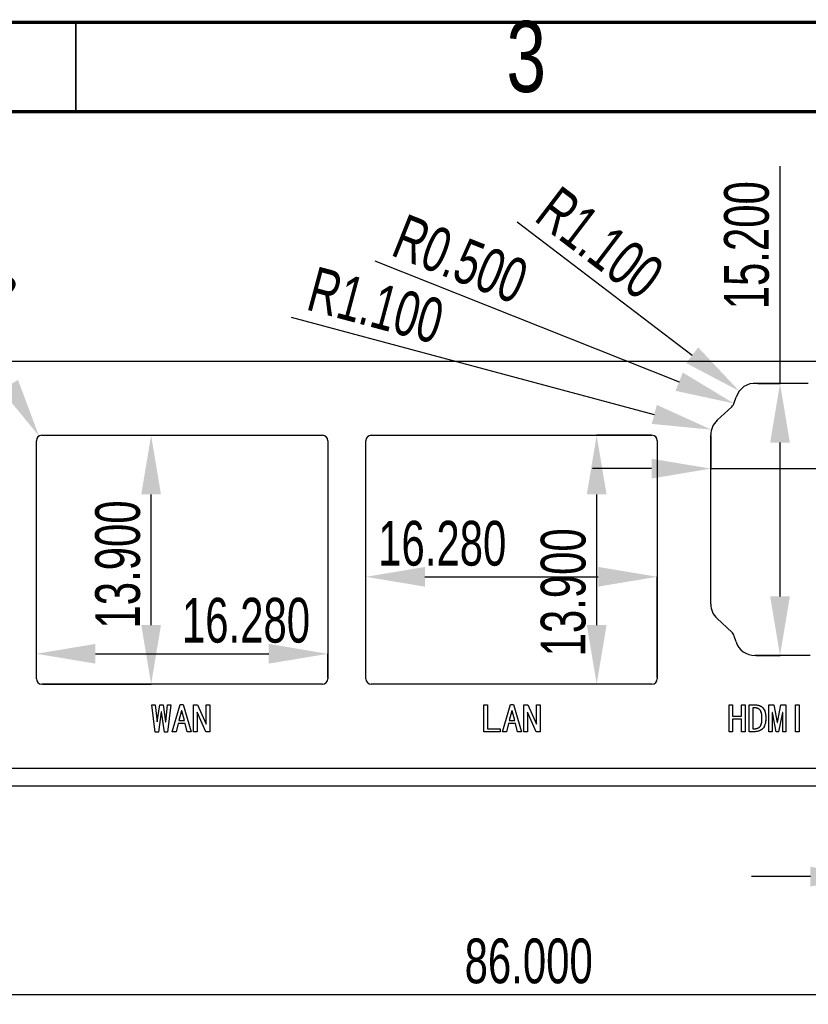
# Model space of a CAD drawing. Header units: millimetres. Extents: x 1643 to 1853, y 2203 to 2490.
# Tile 31 of 54: x 1695 to 1739, y 2435 to 2490. Entities that reach past the tile are written whole.
import ezdxf

# ---------------------------------------------------------------- set-up
doc = ezdxf.new("R2010")
doc.units = ezdxf.units.MM
doc.styles.add('SLDTEXTSTYLE1', font='TXT', dxfattribs={"width": 0.7})
doc.styles.add('SLDTEXTSTYLE2', font='TXT', dxfattribs={"width": 0.75})
doc.dimstyles.new('SLDDIMSTYLE0', dxfattribs={"dimtxt": 2.5, "dimasz": 3.302, "dimexe": 0, "dimexo": 0.0625, "dimtad": 1, "dimdec": 3, "dimrnd": 1e-09, "dimzin": 4, "dimdsep": 46, "dimtxsty": 'SLDTEXTSTYLE1', "dimsah": 1, "dimcen": 0.09, "dimadec": 0, "dimazin": 1, "dimtfac": 1, "dimtdec": 3, "dimtofl": 0, "dimtmove": 0, "dimatfit": 3, "dimfxl": 1, "dimfrac": 2, "dimtolj": 1, "dimtzin": 12, "dimarcsym": 0})
doc.dimstyles.new('SLDDIMSTYLE1', dxfattribs={"dimtxt": 2.5, "dimasz": 3.302, "dimexe": 0, "dimexo": 0.0625, "dimtad": 1, "dimdec": 3, "dimrnd": 1e-09, "dimzin": 4, "dimdsep": 46, "dimtxsty": 'SLDTEXTSTYLE1', "dimsah": 1, "dimcen": 0, "dimadec": 0, "dimazin": 1, "dimtfac": 1, "dimtdec": 3, "dimtofl": 0, "dimtmove": 0, "dimatfit": 3, "dimfxl": 1, "dimfrac": 2, "dimtolj": 1, "dimtzin": 12, "dimarcsym": 0})
doc.dimstyles.new('SLDDIMSTYLE2', dxfattribs={"dimtxt": 2.5, "dimasz": 3.302, "dimexe": 0, "dimexo": 0.0625, "dimtad": 1, "dimdec": 3, "dimrnd": 1e-09, "dimzin": 4, "dimdsep": 46, "dimtxsty": 'SLDTEXTSTYLE1', "dimsah": 1, "dimcen": 0.09, "dimadec": 0, "dimazin": 1, "dimtfac": 1, "dimtdec": 3, "dimtmove": 0, "dimatfit": 0, "dimfxl": 1, "dimfrac": 2, "dimtolj": 1, "dimtzin": 12, "dimarcsym": 0})
doc.dimstyles.new('SLDDIMSTYLE3', dxfattribs={"dimtxt": 2.5, "dimasz": 3.302, "dimexe": 0, "dimexo": 0.0625, "dimtad": 1, "dimdec": 3, "dimrnd": 1e-09, "dimzin": 0, "dimdsep": 46, "dimtxsty": 'SLDTEXTSTYLE1', "dimsah": 1, "dimcen": 0, "dimadec": 0, "dimazin": 0, "dimtfac": 1, "dimtdec": 3, "dimtofl": 0, "dimtmove": 0, "dimatfit": 3, "dimfxl": 1, "dimfrac": 2, "dimtolj": 1, "dimtzin": 12, "dimarcsym": 0})
doc.dimstyles.new('SLDDIMSTYLE6', dxfattribs={"dimtxt": 2.5, "dimasz": 3.302, "dimexe": 0, "dimexo": 0.0625, "dimtad": 1, "dimdec": 3, "dimrnd": 1e-09, "dimzin": 0, "dimdsep": 46, "dimtxsty": 'SLDTEXTSTYLE1', "dimsah": 1, "dimcen": 0, "dimadec": 0, "dimazin": 0, "dimtfac": 1, "dimtdec": 3, "dimtofl": 0, "dimtmove": 1, "dimatfit": 3, "dimfxl": 1, "dimfrac": 2, "dimtolj": 1, "dimtzin": 12, "dimarcsym": 0})

# ---------------------------------------------------------------- blocks, each defined once
blk = doc.blocks.new('*D68')
at = {"color": 0, "linetype": 'Continuous', "lineweight": -2, "transparency": 16777216}
blk.add_line((1688.05, 2480.209), (1694.264, 2469.447), dxfattribs=at)
at = {"color": 0, "linetype": 'Continuous', "transparency": 16777216}
blk.add_solid([(1694.74, 2469.722), (1693.787, 2469.171), (1695.915, 2466.587)], dxfattribs=at)
at = {"layer": 'Defpoints', "color": 0, "linetype": 'Continuous', "transparency": 16777216}
for p in [(1695.915, 2466.587), (1696.065, 2466.327)]:
    blk.add_point(p, dxfattribs=at)
at = {"color": 0, "linetype": 'Continuous', "lineweight": 18, "transparency": 16777216, "insert": (1691.069, 2481.23), "char_height": 2.5, "attachment_point": 1, "rotation": 300, "style": 'SLDTEXTSTYLE1'}
blk.add_mtext('\\A1;R0.300', dxfattribs=at)
blk = doc.blocks.new('*D69')
at = {"color": 0, "linetype": 'Continuous', "lineweight": -2, "transparency": 16777216}
for p, q in [((1695.765, 2453.09), (1695.765, 2454.423)), ((1699.067, 2454.423), (1708.743, 2454.423)), ((1712.045, 2453.09), (1712.045, 2454.423))]:
    blk.add_line(p, q, dxfattribs=at)
at = {"color": 0, "linetype": 'Continuous', "transparency": 16777216}
for points in [[(1699.067, 2454.974), (1699.067, 2453.873), (1695.765, 2454.423)], [(1708.743, 2454.974), (1708.743, 2453.873), (1712.045, 2454.423)]]:
    blk.add_solid(points, dxfattribs=at)
at = {"layer": 'Defpoints', "color": 0, "linetype": 'Continuous', "transparency": 16777216}
for p in [(1712.045, 2454.423), (1695.765, 2453.027), (1712.045, 2453.027)]:
    blk.add_point(p, dxfattribs=at)
at = {"color": 0, "linetype": 'Continuous', "lineweight": 18, "transparency": 16777216, "insert": (1707.474, 2457.548), "char_height": 2.5, "attachment_point": 2, "style": 'SLDTEXTSTYLE1'}
blk.add_mtext('\\A1;16.280', dxfattribs=at)
blk = doc.blocks.new('*D70')
at = {"color": 0, "linetype": 'Continuous', "lineweight": -2, "transparency": 16777216}
for p, q in [((1696.127, 2466.627), (1702.174, 2466.627)), ((1702.174, 2456.029), (1702.174, 2463.325)), ((1696.127, 2452.727), (1702.174, 2452.727))]:
    blk.add_line(p, q, dxfattribs=at)
at = {"color": 0, "linetype": 'Continuous', "transparency": 16777216}
for points in [[(1701.624, 2463.325), (1702.725, 2463.325), (1702.174, 2466.627)], [(1701.624, 2456.029), (1702.725, 2456.029), (1702.174, 2452.727)]]:
    blk.add_solid(points, dxfattribs=at)
at = {"layer": 'Defpoints', "color": 0, "linetype": 'Continuous', "transparency": 16777216}
for p in [(1696.065, 2466.627), (1702.174, 2466.627), (1696.065, 2452.727)]:
    blk.add_point(p, dxfattribs=at)
at = {"color": 0, "linetype": 'Continuous', "lineweight": 18, "transparency": 16777216, "insert": (1699.049, 2459.412), "char_height": 2.5, "attachment_point": 2, "rotation": 90, "style": 'SLDTEXTSTYLE1'}
blk.add_mtext('\\A1;13.900', dxfattribs=at)
blk = doc.blocks.new('*D71')
at = {"color": 0, "linetype": 'Continuous', "lineweight": -2, "transparency": 16777216}
for p, q in [((1739.38, 2469.065), (1739.38, 2464.766)), ((1733.43, 2466.595), (1733.43, 2464.766)), ((1730.128, 2464.766), (1726.826, 2464.766)), ((1733.43, 2464.766), (1739.38, 2464.766)), ((1742.682, 2464.766), (1753.942, 2464.766))]:
    blk.add_line(p, q, dxfattribs=at)
at = {"color": 0, "linetype": 'Continuous', "transparency": 16777216}
for points in [[(1730.128, 2465.316), (1730.128, 2464.216), (1733.43, 2464.766)], [(1742.682, 2465.316), (1742.682, 2464.216), (1739.38, 2464.766)]]:
    blk.add_solid(points, dxfattribs=at)
at = {"layer": 'Defpoints', "color": 0, "linetype": 'Continuous', "transparency": 16777216}
for p in [(1739.38, 2469.127), (1733.43, 2466.657), (1739.38, 2464.766)]:
    blk.add_point(p, dxfattribs=at)
at = {"color": 0, "linetype": 'Continuous', "lineweight": 18, "transparency": 16777216, "insert": (1749.963, 2467.891), "char_height": 2.5, "attachment_point": 2, "style": 'SLDTEXTSTYLE1'}
blk.add_mtext('\\A1;5.950', dxfattribs=at)
blk = doc.blocks.new('*D72')
at = {"color": 0, "linetype": 'Continuous', "lineweight": -2, "transparency": 16777216}
for p, q in [((1737.3, 2469.527), (1737.3, 2481.663)), ((1736.059, 2469.527), (1737.3, 2469.527)), ((1737.3, 2457.629), (1737.3, 2466.225)), ((1735.959, 2454.327), (1737.3, 2454.327))]:
    blk.add_line(p, q, dxfattribs=at)
at = {"color": 0, "linetype": 'Continuous', "transparency": 16777216}
for points in [[(1736.75, 2466.225), (1737.85, 2466.225), (1737.3, 2469.527)], [(1736.75, 2457.629), (1737.85, 2457.629), (1737.3, 2454.327)]]:
    blk.add_solid(points, dxfattribs=at)
at = {"layer": 'Defpoints', "color": 0, "linetype": 'Continuous', "transparency": 16777216}
for p in [(1735.996, 2469.527), (1737.3, 2469.527), (1735.896, 2454.327)]:
    blk.add_point(p, dxfattribs=at)
at = {"color": 0, "linetype": 'Continuous', "lineweight": 18, "transparency": 16777216, "insert": (1734.175, 2477.246), "char_height": 2.5, "attachment_point": 2, "rotation": 90, "style": 'SLDTEXTSTYLE1'}
blk.add_mtext('\\A1;15.200', dxfattribs=at)
blk = doc.blocks.new('*D73')
at = {"color": 0, "linetype": 'Continuous', "lineweight": -2, "transparency": 16777216}
for p, q in [((1730.082, 2466.627), (1727.06, 2466.627)), ((1727.06, 2456.029), (1727.06, 2463.325)), ((1730.082, 2452.727), (1727.06, 2452.727))]:
    blk.add_line(p, q, dxfattribs=at)
at = {"color": 0, "linetype": 'Continuous', "transparency": 16777216}
for points in [[(1726.51, 2463.325), (1727.611, 2463.325), (1727.06, 2466.627)], [(1726.51, 2456.029), (1727.611, 2456.029), (1727.06, 2452.727)]]:
    blk.add_solid(points, dxfattribs=at)
at = {"layer": 'Defpoints', "color": 0, "linetype": 'Continuous', "transparency": 16777216}
for p in [(1727.06, 2466.627), (1730.145, 2466.627), (1730.145, 2452.727)]:
    blk.add_point(p, dxfattribs=at)
at = {"color": 0, "linetype": 'Continuous', "lineweight": 18, "transparency": 16777216, "insert": (1723.935, 2457.855), "char_height": 2.5, "attachment_point": 2, "rotation": 90, "style": 'SLDTEXTSTYLE1'}
blk.add_mtext('\\A1;13.900', dxfattribs=at)
blk = doc.blocks.new('*D74')
at = {"color": 0, "linetype": 'Continuous', "lineweight": -2, "transparency": 16777216}
for p, q in [((1742.304, 2455.465), (1742.304, 2441.974)), ((1749.304, 2455.465), (1749.304, 2441.974)), ((1739.002, 2441.974), (1735.7, 2441.974)), ((1742.304, 2441.974), (1749.304, 2441.974)), ((1752.606, 2441.974), (1755.908, 2441.974))]:
    blk.add_line(p, q, dxfattribs=at)
at = {"color": 0, "linetype": 'Continuous', "transparency": 16777216}
for points in [[(1739.002, 2442.524), (1739.002, 2441.423), (1742.304, 2441.974)], [(1752.606, 2442.524), (1752.606, 2441.423), (1749.304, 2441.974)]]:
    blk.add_solid(points, dxfattribs=at)
at = {"layer": 'Defpoints', "color": 0, "linetype": 'Continuous', "transparency": 16777216}
for p in [(1742.304, 2455.527), (1749.304, 2455.527), (1749.304, 2441.974)]:
    blk.add_point(p, dxfattribs=at)
at = {"color": 0, "linetype": 'Continuous', "lineweight": 18, "transparency": 16777216, "insert": (1745.804, 2445.099), "char_height": 2.5, "attachment_point": 2, "style": 'SLDTEXTSTYLE1'}
blk.add_mtext('\\A1;%%c7.000', dxfattribs=at)
blk = doc.blocks.new('*D81')
at = {"color": 0, "linetype": 'Continuous', "lineweight": -2, "transparency": 16777216}
for p, q in [((1714.165, 2453.09), (1714.165, 2458.724)), ((1717.467, 2458.724), (1727.143, 2458.724)), ((1730.445, 2453.09), (1730.445, 2458.724))]:
    blk.add_line(p, q, dxfattribs=at)
at = {"color": 0, "linetype": 'Continuous', "transparency": 16777216}
for points in [[(1717.467, 2459.275), (1717.467, 2458.174), (1714.165, 2458.724)], [(1727.143, 2459.275), (1727.143, 2458.174), (1730.445, 2458.724)]]:
    blk.add_solid(points, dxfattribs=at)
at = {"layer": 'Defpoints', "color": 0, "linetype": 'Continuous', "transparency": 16777216}
for p in [(1730.445, 2458.724), (1714.165, 2453.027), (1730.445, 2453.027)]:
    blk.add_point(p, dxfattribs=at)
at = {"color": 0, "linetype": 'Continuous', "lineweight": 18, "transparency": 16777216, "insert": (1718.434, 2461.849), "char_height": 2.5, "attachment_point": 2, "style": 'SLDTEXTSTYLE1'}
blk.add_mtext('\\A1;16.280', dxfattribs=at)
blk = doc.blocks.new('*D82')
at = {"color": 0, "linetype": 'Continuous', "lineweight": -2, "transparency": 16777216}
for p, q in [((1676.605, 2447.965), (1676.605, 2435.392)), ((1762.605, 2447.965), (1762.605, 2435.392)), ((1679.907, 2435.392), (1759.303, 2435.392))]:
    blk.add_line(p, q, dxfattribs=at)
at = {"color": 0, "linetype": 'Continuous', "transparency": 16777216}
for points in [[(1679.907, 2435.942), (1679.907, 2434.841), (1676.605, 2435.392)], [(1759.303, 2435.942), (1759.303, 2434.841), (1762.605, 2435.392)]]:
    blk.add_solid(points, dxfattribs=at)
at = {"layer": 'Defpoints', "color": 0, "linetype": 'Continuous', "transparency": 16777216}
for p in [(1676.605, 2448.027), (1762.605, 2448.027), (1762.605, 2435.392)]:
    blk.add_point(p, dxfattribs=at)
at = {"color": 0, "linetype": 'Continuous', "lineweight": 18, "transparency": 16777216, "insert": (1723.263, 2438.517), "char_height": 2.5, "attachment_point": 2, "style": 'SLDTEXTSTYLE1'}
blk.add_mtext('\\A1;86.000', dxfattribs=at)
blk = doc.blocks.new('*D87')
at = {"color": 0, "linetype": 'Continuous', "lineweight": -2, "transparency": 16777216}
blk.add_line((1722.611, 2478.555), (1732.396, 2471.099), dxfattribs=at)
at = {"color": 0, "linetype": 'Continuous', "transparency": 16777216}
blk.add_solid([(1732.73, 2471.537), (1732.062, 2470.662), (1735.023, 2469.098)], dxfattribs=at)
at = {"layer": 'Defpoints', "color": 0, "linetype": 'Continuous', "transparency": 16777216}
for p in [(1735.023, 2469.098), (1735.897, 2468.432)]:
    blk.add_point(p, dxfattribs=at)
at = {"color": 0, "linetype": 'Continuous', "lineweight": 18, "transparency": 16777216, "insert": (1725.002, 2480.662), "char_height": 2.5, "attachment_point": 1, "rotation": 322.6956, "style": 'SLDTEXTSTYLE1'}
blk.add_mtext('\\A1;R1.100', dxfattribs=at)
blk = doc.blocks.new('*D88')
at = {"color": 0, "linetype": 'Continuous', "lineweight": -2, "transparency": 16777216}
blk.add_line((1714.674, 2476.371), (1731.665, 2469.623), dxfattribs=at)
at = {"color": 0, "linetype": 'Continuous', "transparency": 16777216}
blk.add_solid([(1731.868, 2470.135), (1731.462, 2469.112), (1734.734, 2468.405)], dxfattribs=at)
at = {"layer": 'Defpoints', "color": 0, "linetype": 'Continuous', "transparency": 16777216}
for p in [(1734.269, 2468.589), (1734.734, 2468.405)]:
    blk.add_point(p, dxfattribs=at)
at = {"color": 0, "linetype": 'Continuous', "lineweight": 18, "transparency": 16777216, "insert": (1716.409, 2479.044), "char_height": 2.5, "attachment_point": 1, "rotation": 338.3411, "style": 'SLDTEXTSTYLE1'}
blk.add_mtext('\\A1;R0.500', dxfattribs=at)
blk = doc.blocks.new('*D89')
at = {"color": 0, "linetype": 'Continuous', "lineweight": -2, "transparency": 16777216}
blk.add_line((1709.991, 2473.232), (1730.278, 2467.797), dxfattribs=at)
at = {"color": 0, "linetype": 'Continuous', "transparency": 16777216}
blk.add_solid([(1730.42, 2468.328), (1730.135, 2467.265), (1733.467, 2466.942)], dxfattribs=at)
at = {"layer": 'Defpoints', "color": 0, "linetype": 'Continuous', "transparency": 16777216}
for p in [(1733.467, 2466.942), (1734.53, 2466.657)]:
    blk.add_point(p, dxfattribs=at)
at = {"color": 0, "linetype": 'Continuous', "lineweight": 18, "transparency": 16777216, "insert": (1711.404, 2476.089), "char_height": 2.5, "attachment_point": 1, "rotation": 345, "style": 'SLDTEXTSTYLE1'}
blk.add_mtext('\\A1;R1.100', dxfattribs=at)

msp = doc.modelspace()

# ---------------------------------------------------------------- linework, layer by layer
at = {"linetype": 'Continuous', "lineweight": 70}
for p, q in [((1642.96048, 2489.71558), (1852.96048, 2489.71558)), ((1647.96048, 2484.71558), (1847.96048, 2484.71558))]:
    msp.add_line(p, q, dxfattribs=at)
at = {"linetype": 'Continuous', "lineweight": 35}
msp.add_line((1697.96048, 2484.71558), (1697.96048, 2489.71558), dxfattribs=at)
at = {"linetype": 'Continuous', "lineweight": 25}
for p, q in [((1678.60453, 2470.77724), (1760.60464, 2470.77724)), ((1738.87964, 2469.52724), (1735.99608, 2469.52724)), ((1734.74613, 2468.43863), (1734.84714, 2468.75848)), ((1733.78634, 2467.46816), (1734.60721, 2468.22061)), ((1696.06463, 2466.62724), (1711.74463, 2466.62724)), ((1714.46464, 2466.62724), (1730.14464, 2466.62724)), ((1733.42964, 2457.19719), (1733.42964, 2466.65729)), ((1695.76463, 2453.02724), (1695.76463, 2466.32724)), ((1712.04463, 2466.32724), (1712.04463, 2453.02724)), ((1714.16464, 2453.02724), (1714.16464, 2466.32724)), ((1730.44464, 2466.32724), (1730.44464, 2453.02724)), ((1734.60721, 2455.63386), (1733.78634, 2456.38632)), ((1734.84714, 2455.09599), (1734.74613, 2455.41585)), ((1738.97964, 2454.32724), (1735.89608, 2454.32724)), ((1711.74463, 2452.72724), (1696.06463, 2452.72724)), ((1730.14464, 2452.72724), (1714.46464, 2452.72724)), ((1702.2134, 2451.5711), (1702.40638, 2451.5711)), ((1702.40638, 2450.05355), (1702.2134, 2451.5711)), ((1702.40638, 2451.5711), (1702.50287, 2450.61496)), ((1702.52042, 2450.61496), (1702.652, 2451.5711)), ((1702.652, 2451.5711), (1702.84498, 2451.5711)), ((1702.84498, 2451.5711), (1702.97656, 2450.61496)), ((1702.9941, 2450.61496), (1703.09059, 2451.5711)), ((1703.28358, 2451.5711), (1703.09059, 2450.05355)), ((1703.09059, 2451.5711), (1703.28358, 2451.5711)), ((1703.35375, 2450.0711), (1703.79235, 2451.58864)), ((1703.79235, 2451.58864), (1703.96779, 2451.58864)), ((1703.96779, 2451.58864), (1704.40638, 2450.0711)), ((1704.53796, 2451.5711), (1704.75726, 2451.5711)), ((1704.53796, 2450.0711), (1704.53796, 2451.5711)), ((1704.75726, 2451.5711), (1705.23972, 2450.48338)), ((1705.24849, 2450.48338), (1705.24849, 2451.5711)), ((1705.24849, 2451.5711), (1705.45024, 2451.5711)), ((1705.45024, 2451.5711), (1705.45024, 2450.0711)), ((1720.7599, 2451.5711), (1720.96166, 2451.5711)), ((1720.7599, 2450.0711), (1720.7599, 2451.5711)), ((1720.96166, 2451.5711), (1720.96166, 2450.23776)), ((1721.80376, 2450.0711), (1722.24236, 2451.58864)), ((1722.24236, 2451.58864), (1722.4178, 2451.58864)), ((1722.4178, 2451.58864), (1722.8564, 2450.0711)), ((1722.98797, 2451.5711), (1723.20727, 2451.5711)), ((1722.98797, 2450.0711), (1722.98797, 2451.5711)), ((1723.20727, 2451.5711), (1723.68973, 2450.48338)), ((1723.6985, 2450.48338), (1723.6985, 2451.5711)), ((1723.6985, 2451.5711), (1723.90025, 2451.5711)), ((1723.90025, 2451.5711), (1723.90025, 2450.0711)), ((1734.45113, 2451.5711), (1734.65288, 2451.5711)), ((1734.45113, 2450.0711), (1734.45113, 2451.5711)), ((1734.65288, 2451.5711), (1734.65288, 2450.93952)), ((1735.15288, 2450.93952), (1735.15288, 2451.5711)), ((1735.15288, 2451.5711), (1735.35464, 2451.5711)), ((1735.35464, 2451.5711), (1735.35464, 2450.0711)), ((1735.57394, 2450.0711), (1735.57394, 2451.5711)), ((1735.57394, 2451.5711), (1735.87218, 2451.5711)), ((1736.6792, 2451.5711), (1736.95113, 2451.5711)), ((1736.6792, 2450.0711), (1736.6792, 2451.5711)), ((1736.95113, 2451.5711), (1737.14411, 2450.57987)), ((1737.16166, 2450.57987), (1737.35464, 2451.5711)), ((1737.35464, 2451.5711), (1737.62657, 2451.5711)), ((1737.62657, 2451.5711), (1737.62657, 2450.0711)), ((1738.17043, 2450.0711), (1738.17043, 2451.5711)), ((1738.17043, 2451.5711), (1738.37218, 2451.5711)), ((1738.37218, 2451.5711), (1738.37218, 2450.0711)), ((1702.73972, 2451.17636), (1702.58182, 2450.05355)), ((1702.75726, 2451.17636), (1702.73972, 2451.17636)), ((1702.91515, 2450.05355), (1702.75726, 2451.17636)), ((1703.87129, 2451.23776), (1703.73094, 2450.70268)), ((1703.88884, 2451.23776), (1703.87129, 2451.23776)), ((1704.02919, 2450.70268), (1703.88884, 2451.23776)), ((1704.73972, 2451.15882), (1704.73972, 2450.0711)), ((1704.74849, 2451.15882), (1704.73972, 2451.15882)), ((1705.23094, 2450.0711), (1704.74849, 2451.15882)), ((1722.32131, 2451.23776), (1722.18096, 2450.70268)), ((1722.33885, 2451.23776), (1722.32131, 2451.23776)), ((1722.4792, 2450.70268), (1722.33885, 2451.23776)), ((1723.18973, 2451.15882), (1723.18973, 2450.0711)), ((1723.1985, 2451.15882), (1723.18973, 2451.15882)), ((1723.68096, 2450.0711), (1723.1985, 2451.15882)), ((1735.77569, 2451.40443), (1735.77569, 2450.23776)), ((1735.87218, 2451.40443), (1735.77569, 2451.40443)), ((1736.85464, 2451.14127), (1736.85464, 2450.0711)), ((1736.87218, 2451.14127), (1736.85464, 2451.14127)), ((1737.08271, 2450.0711), (1736.87218, 2451.14127)), ((1737.43359, 2451.14127), (1737.22306, 2450.0711)), ((1737.45113, 2451.14127), (1737.43359, 2451.14127)), ((1737.45113, 2450.0711), (1737.45113, 2451.14127)), ((1702.50287, 2450.61496), (1702.52042, 2450.61496)), ((1702.97656, 2450.61496), (1702.9941, 2450.61496)), ((1703.68708, 2450.53601), (1703.56428, 2450.0711)), ((1704.07305, 2450.53601), (1703.68708, 2450.53601)), ((1703.73094, 2450.70268), (1704.02919, 2450.70268)), ((1704.19586, 2450.0711), (1704.07305, 2450.53601)), ((1705.23972, 2450.48338), (1705.24849, 2450.48338)), ((1722.1371, 2450.53601), (1722.01429, 2450.0711)), ((1722.52306, 2450.53601), (1722.1371, 2450.53601)), ((1722.18096, 2450.70268), (1722.4792, 2450.70268)), ((1722.64587, 2450.0711), (1722.52306, 2450.53601)), ((1723.68973, 2450.48338), (1723.6985, 2450.48338)), ((1734.65288, 2450.93952), (1735.15288, 2450.93952)), ((1734.65288, 2450.77285), (1734.65288, 2450.0711)), ((1735.15288, 2450.77285), (1734.65288, 2450.77285)), ((1735.15288, 2450.0711), (1735.15288, 2450.77285)), ((1737.14411, 2450.57987), (1737.16166, 2450.57987)), ((1702.58182, 2450.05355), (1702.40638, 2450.05355)), ((1703.09059, 2450.05355), (1702.91515, 2450.05355)), ((1703.56428, 2450.0711), (1703.35375, 2450.0711)), ((1704.40638, 2450.0711), (1704.19586, 2450.0711)), ((1704.73972, 2450.0711), (1704.53796, 2450.0711)), ((1705.45024, 2450.0711), (1705.23094, 2450.0711)), ((1721.67218, 2450.0711), (1720.7599, 2450.0711)), ((1720.96166, 2450.23776), (1721.67218, 2450.23776)), ((1721.67218, 2450.23776), (1721.67218, 2450.0711)), ((1722.01429, 2450.0711), (1721.80376, 2450.0711)), ((1722.8564, 2450.0711), (1722.64587, 2450.0711)), ((1723.18973, 2450.0711), (1722.98797, 2450.0711)), ((1723.90025, 2450.0711), (1723.68096, 2450.0711)), ((1734.65288, 2450.0711), (1734.45113, 2450.0711)), ((1735.35464, 2450.0711), (1735.15288, 2450.0711)), ((1735.87218, 2450.0711), (1735.57394, 2450.0711)), ((1735.77569, 2450.23776), (1735.87218, 2450.23776)), ((1736.85464, 2450.0711), (1736.6792, 2450.0711)), ((1737.22306, 2450.0711), (1737.08271, 2450.0711)), ((1737.62657, 2450.0711), (1737.45113, 2450.0711)), ((1738.37218, 2450.0711), (1738.17043, 2450.0711)), ((1676.60453, 2448.02724), (1762.60464, 2448.02724)), ((1762.60464, 2447.02724), (1676.60453, 2447.02724))]:
    msp.add_line(p, q, dxfattribs=at)
at = {"linetype": 'Continuous', "flags": 128}
for points in [[(1703.28359, 2451.5711), (1703.09059, 2450.05355), (1703.09059, 2450.05355), (1702.91515, 2450.05355), (1702.91515, 2450.05355), (1702.75726, 2451.17636), (1702.75726, 2451.17636), (1702.73972, 2451.17636), (1702.73972, 2451.17636), (1702.58182, 2450.05355), (1702.58182, 2450.05355), (1702.40638, 2450.05355), (1702.40638, 2450.05355), (1702.2134, 2451.5711), (1702.2134, 2451.5711), (1702.40638, 2451.5711), (1702.40638, 2451.5711), (1702.50287, 2450.61496), (1702.50287, 2450.61496), (1702.52042, 2450.61496), (1702.52042, 2450.61496), (1702.652, 2451.5711), (1702.652, 2451.5711), (1702.84498, 2451.5711), (1702.84498, 2451.5711), (1702.97656, 2450.61496), (1702.97656, 2450.61496), (1702.9941, 2450.61496), (1702.9941, 2450.61496), (1703.09059, 2451.5711), (1703.09059, 2451.5711), (1703.28358, 2451.5711)], [(1704.40639, 2450.0711), (1704.19586, 2450.0711), (1704.19586, 2450.0711), (1704.07305, 2450.53601), (1704.07305, 2450.53601), (1703.68708, 2450.53601), (1703.68708, 2450.53601), (1703.56428, 2450.0711), (1703.56428, 2450.0711), (1703.35375, 2450.0711), (1703.35375, 2450.0711), (1703.79235, 2451.58864), (1703.79235, 2451.58864), (1703.96779, 2451.58864), (1703.96779, 2451.58864), (1704.40638, 2450.0711)], [(1705.45024, 2450.0711), (1705.23094, 2450.0711), (1705.23094, 2450.0711), (1704.74849, 2451.15882), (1704.74849, 2451.15882), (1704.73972, 2451.15882), (1704.73972, 2451.15882), (1704.73972, 2450.0711), (1704.73972, 2450.0711), (1704.53796, 2450.0711), (1704.53796, 2450.0711), (1704.53796, 2451.5711), (1704.53796, 2451.5711), (1704.75726, 2451.5711), (1704.75726, 2451.5711), (1705.23972, 2450.48338), (1705.23972, 2450.48338), (1705.24849, 2450.48338), (1705.24849, 2450.48338), (1705.24849, 2451.5711), (1705.24849, 2451.5711), (1705.45024, 2451.5711), (1705.45024, 2451.5711), (1705.45024, 2450.0711)], [(1721.67221, 2450.0711), (1720.7599, 2450.0711), (1720.7599, 2450.0711), (1720.7599, 2451.5711), (1720.7599, 2451.5711), (1720.96166, 2451.5711), (1720.96166, 2451.5711), (1720.96166, 2450.23776), (1720.96166, 2450.23776), (1721.67218, 2450.23776), (1721.67218, 2450.23776), (1721.67218, 2450.0711)], [(1722.85641, 2450.0711), (1722.64587, 2450.0711), (1722.64587, 2450.0711), (1722.52306, 2450.53601), (1722.52306, 2450.53601), (1722.1371, 2450.53601), (1722.1371, 2450.53601), (1722.01429, 2450.0711), (1722.01429, 2450.0711), (1721.80376, 2450.0711), (1721.80376, 2450.0711), (1722.24236, 2451.58864), (1722.24236, 2451.58864), (1722.4178, 2451.58864), (1722.4178, 2451.58864), (1722.8564, 2450.0711)], [(1723.90027, 2450.0711), (1723.68096, 2450.0711), (1723.68096, 2450.0711), (1723.1985, 2451.15882), (1723.1985, 2451.15882), (1723.18973, 2451.15882), (1723.18973, 2451.15882), (1723.18973, 2450.0711), (1723.18973, 2450.0711), (1722.98797, 2450.0711), (1722.98797, 2450.0711), (1722.98797, 2451.5711), (1722.98797, 2451.5711), (1723.20727, 2451.5711), (1723.20727, 2451.5711), (1723.68973, 2450.48338), (1723.68973, 2450.48338), (1723.6985, 2450.48338), (1723.6985, 2450.48338), (1723.6985, 2451.5711), (1723.6985, 2451.5711), (1723.90025, 2451.5711), (1723.90025, 2451.5711), (1723.90025, 2450.0711)], [(1735.35464, 2450.0711), (1735.15288, 2450.0711), (1735.15288, 2450.0711), (1735.15288, 2450.77285), (1735.15288, 2450.77285), (1734.65288, 2450.77285), (1734.65288, 2450.77285), (1734.65288, 2450.0711), (1734.65288, 2450.0711), (1734.45113, 2450.0711), (1734.45113, 2450.0711), (1734.45113, 2451.5711), (1734.45113, 2451.5711), (1734.65288, 2451.5711), (1734.65288, 2451.5711), (1734.65288, 2450.93952), (1734.65288, 2450.93952), (1735.15288, 2450.93952), (1735.15288, 2450.93952), (1735.15288, 2451.5711), (1735.15288, 2451.5711), (1735.35464, 2451.5711), (1735.35464, 2451.5711), (1735.35464, 2450.0711)], [(1736.50377, 2450.81671), (1736.50116, 2450.71957), (1736.49304, 2450.62958), (1736.47972, 2450.54673), (1736.46088, 2450.47136), (1736.43683, 2450.40313), (1736.4076, 2450.34205), (1736.37283, 2450.28845), (1736.33255, 2450.24199), (1736.28804, 2450.20203), (1736.23963, 2450.16726), (1736.18765, 2450.1377), (1736.13209, 2450.11398), (1736.07264, 2450.09514), (1736.00961, 2450.08182), (1735.94268, 2450.0737), (1735.87218, 2450.0711), (1735.87218, 2450.0711), (1735.57394, 2450.0711), (1735.57394, 2450.0711), (1735.57394, 2451.5711), (1735.57394, 2451.5711), (1735.87218, 2451.5711), (1735.87218, 2451.5711), (1735.95081, 2451.5685), (1736.0239, 2451.56005), (1736.09148, 2451.54641), (1736.15386, 2451.52724), (1736.21104, 2451.50255), (1736.2627, 2451.47233), (1736.30915, 2451.43692), (1736.35009, 2451.39566), (1736.38615, 2451.34823), (1736.41734, 2451.29364), (1736.44366, 2451.23192), (1736.46542, 2451.16336), (1736.48199, 2451.08734), (1736.49401, 2451.00417), (1736.50149, 2450.91418), (1736.50376, 2450.81671)], [(1737.62657, 2450.0711), (1737.45113, 2450.0711), (1737.45113, 2450.0711), (1737.45113, 2451.14127), (1737.45113, 2451.14127), (1737.43359, 2451.14127), (1737.43359, 2451.14127), (1737.22306, 2450.0711), (1737.22306, 2450.0711), (1737.08271, 2450.0711), (1737.08271, 2450.0711), (1736.87218, 2451.14127), (1736.87218, 2451.14127), (1736.85464, 2451.14127), (1736.85464, 2451.14127), (1736.85464, 2450.0711), (1736.85464, 2450.0711), (1736.6792, 2450.0711), (1736.6792, 2450.0711), (1736.6792, 2451.5711), (1736.6792, 2451.5711), (1736.95113, 2451.5711), (1736.95113, 2451.5711), (1737.14411, 2450.57987), (1737.14411, 2450.57987), (1737.16166, 2450.57987), (1737.16166, 2450.57987), (1737.35464, 2451.5711), (1737.35464, 2451.5711), (1737.62657, 2451.5711), (1737.62657, 2451.5711), (1737.62657, 2450.0711)], [(1738.37218, 2450.0711), (1738.17043, 2450.0711), (1738.17043, 2450.0711), (1738.17043, 2451.5711), (1738.17043, 2451.5711), (1738.37218, 2451.5711), (1738.37218, 2451.5711), (1738.37218, 2450.0711)], [(1704.02921, 2450.70268), (1703.88884, 2451.23776), (1703.88884, 2451.23776), (1703.87129, 2451.23776), (1703.87129, 2451.23776), (1703.73094, 2450.70268), (1703.73094, 2450.70268), (1704.02919, 2450.70268)], [(1722.47923, 2450.70268), (1722.33885, 2451.23776), (1722.33885, 2451.23776), (1722.32131, 2451.23776), (1722.32131, 2451.23776), (1722.18096, 2450.70268), (1722.18096, 2450.70268), (1722.4792, 2450.70268)], [(1736.29325, 2450.81671), (1736.29161, 2450.89468), (1736.28674, 2450.96681), (1736.27829, 2451.03309), (1736.26692, 2451.09319), (1736.25197, 2451.14712), (1736.23411, 2451.19488), (1736.21266, 2451.23679), (1736.18797, 2451.27285), (1736.16003, 2451.30372), (1736.12884, 2451.33036), (1736.09408, 2451.3531), (1736.05639, 2451.37162), (1736.01513, 2451.38591), (1735.97095, 2451.39631), (1735.92319, 2451.40248), (1735.87218, 2451.40443), (1735.87218, 2451.40443), (1735.77569, 2451.40443), (1735.77569, 2451.40443), (1735.77569, 2450.23776), (1735.77569, 2450.23776), (1735.87218, 2450.23776), (1735.87218, 2450.23776), (1735.92319, 2450.23971), (1735.97095, 2450.24556), (1736.01513, 2450.25563), (1736.05639, 2450.2696), (1736.09408, 2450.28747), (1736.12884, 2450.30924), (1736.16003, 2450.3349), (1736.18797, 2450.36479), (1736.21266, 2450.39956), (1736.23411, 2450.44082), (1736.25197, 2450.48793), (1736.26692, 2450.54153), (1736.27829, 2450.60099), (1736.28674, 2450.66661), (1736.29161, 2450.73874), (1736.29324, 2450.81671)]]:
    msp.add_lwpolyline(points, dxfattribs=at)
at = {"linetype": 'Continuous', "lineweight": 25}
for centre, radius, start, end in [((1735.89747, 2468.43167), 1.1, 84.856704, 162.716196), ((1734.26934, 2468.58919), 0.5, 312.510447, 342.474432), ((1734.52964, 2466.65729), 1.1, 132.510447, 180), ((1696.06463, 2466.32724), 0.3, 90, 180), ((1711.74463, 2466.32724), 0.3, 0, 90), ((1714.46464, 2466.32724), 0.3, 90, 180), ((1730.14464, 2466.32724), 0.3, 0, 90), ((1734.52964, 2457.19719), 1.1, 180, 227.489553), ((1734.26934, 2455.26528), 0.5, 17.525568, 47.489553), ((1735.89608, 2455.42724), 1.1, 197.525568, 270), ((1696.06463, 2453.02724), 0.3, 180, 270), ((1711.74463, 2453.02724), 0.3, 270, 0), ((1714.46464, 2453.02724), 0.3, 180, 270), ((1730.14464, 2453.02724), 0.3, 270, 0)]:
    msp.add_arc(centre, radius, start, end, dxfattribs=at)
for points, knots in [([(1735.87218, 2451.5711), (1735.89842, 2451.5707), (1735.94919, 2451.56993), (1736.02252, 2451.56117), (1736.09056, 2451.54782), (1736.15331, 2451.52865), (1736.2109, 2451.50407), (1736.26293, 2451.47354), (1736.31002, 2451.43806), (1736.35136, 2451.39611), (1736.38791, 2451.34808), (1736.41912, 2451.29293), (1736.44518, 2451.23076), (1736.46714, 2451.16179), (1736.48325, 2451.08544), (1736.49505, 2451.00219), (1736.50277, 2450.91183), (1736.50342, 2450.84922), (1736.50376, 2450.81671)], [0, 0, 0, 0, 0.06923373, 0.13399689, 0.19467143, 0.25210424, 0.30692002, 0.35958927, 0.41100168, 0.46215503, 0.51459638, 0.56992286, 0.62898113, 0.69228168, 0.76076083, 0.83472041, 0.91419658, 1, 1, 1, 1]), ([(1736.29324, 2450.81671), (1736.29294, 2450.84271), (1736.29236, 2450.8928), (1736.28764, 2450.96507), (1736.27912, 2451.0313), (1736.26819, 2451.0917), (1736.25315, 2451.14575), (1736.23554, 2451.19407), (1736.21406, 2451.2363), (1736.18919, 2451.27293), (1736.16078, 2451.3042), (1736.12924, 2451.33118), (1736.09436, 2451.35389), (1736.05623, 2451.3727), (1736.01477, 2451.38675), (1735.97019, 2451.39727), (1735.92228, 2451.40345), (1735.8892, 2451.4041), (1735.87218, 2451.40443)], [0, 0, 0, 0, 0.09391366, 0.18096299, 0.26141787, 0.33507782, 0.40246802, 0.46387119, 0.5205606, 0.57318978, 0.62332271, 0.67271595, 0.72273885, 0.77330345, 0.82588608, 0.88054527, 0.9385333, 1, 1, 1, 1]), ([(1736.50376, 2450.81671), (1736.50334, 2450.78431), (1736.50251, 2450.72178), (1736.4942, 2450.6316), (1736.48132, 2450.54853), (1736.46249, 2450.47274), (1736.43857, 2450.4041), (1736.40948, 2450.34248), (1736.37453, 2450.28817), (1736.33383, 2450.24149), (1736.28876, 2450.20123), (1736.24012, 2450.16638), (1736.18801, 2450.1365), (1736.13179, 2450.11291), (1736.07226, 2450.09387), (1736.00877, 2450.0808), (1735.94172, 2450.07241), (1735.89571, 2450.07154), (1735.87218, 2450.0711)], [0, 0, 0, 0, 0.0868453, 0.16759876, 0.24258855, 0.31202255, 0.37667061, 0.43718862, 0.49428772, 0.54924343, 0.6027007, 0.65596206, 0.70940593, 0.76339047, 0.81912908, 0.8767009, 0.93695155, 1, 1, 1, 1]), ([(1735.87218, 2450.23776), (1735.8892, 2450.23813), (1735.92226, 2450.23883), (1735.97017, 2450.2446), (1736.01476, 2450.25478), (1736.05614, 2450.26856), (1736.09424, 2450.28668), (1736.1292, 2450.30838), (1736.16076, 2450.33438), (1736.18906, 2450.36465), (1736.21426, 2450.4001), (1736.2355, 2450.44163), (1736.25323, 2450.48937), (1736.26813, 2450.54293), (1736.27913, 2450.60276), (1736.28767, 2450.66857), (1736.29235, 2450.74062), (1736.29293, 2450.79071), (1736.29324, 2450.81671)], [0, 0, 0, 0, 0.06193041, 0.12030669, 0.1752893, 0.2281409, 0.27874424, 0.32850698, 0.37751307, 0.42715389, 0.47888682, 0.53530322, 0.59643189, 0.66395071, 0.73739191, 0.8176718, 0.90537784, 1, 1, 1, 1])]:
    msp.add_open_spline(points, degree=3, knots=knots, dxfattribs=at)

# ---------------------------------------------------------------- texts
at = {"linetype": 'Continuous', "lineweight": 0, "insert": (1723.12585, 2489.77574), "char_height": 3.96875, "attachment_point": 2, "style": 'SLDTEXTSTYLE2'}
msp.add_mtext('3', dxfattribs=at)

# ---------------------------------------------------------------- dimensions: what is measured, and where the dimension line sits
at = {"linetype": 'Continuous', "lineweight": 18}
for base, p1, p2, dimstyle, picture, middle in [((1737.29986, 2469.52724), (1735.89608, 2454.32724), (1735.99608, 2469.52724), 'SLDDIMSTYLE0', '*D72', (1737.29986, 2477.2459)), ((1702.17439, 2466.62724), (1696.06463, 2452.72724), (1696.06463, 2466.62724), 'SLDDIMSTYLE2', '*D70', (1702.17439, 2459.41154)), ((1727.06046, 2466.62724), (1730.14464, 2452.72724), (1730.14464, 2466.62724), 'SLDDIMSTYLE2', '*D73', (1727.06046, 2457.85492))]:
    dim = msp.add_linear_dim(base=base, p1=p1, p2=p2, angle=90, dimstyle=dimstyle, dxfattribs=at)
    dim.commit()
    dim.dimension.update_dxf_attribs({"geometry": picture, "text_midpoint": middle, "dimtype": 160})
dim = msp.add_radius_dim(center=(1696.06463, 2466.32724), mpoint=(1695.91463, 2466.58705), dimstyle='SLDDIMSTYLE3', dxfattribs=at)
dim.commit()
dim.dimension.update_dxf_attribs({"geometry": '*D68', "text_midpoint": (1691.95518, 2477.19502)})
for center, mpoint, dimstyle, picture, middle in [((1735.89747, 2468.43167), (1735.0225, 2469.09832), 'SLDDIMSTYLE1', '*D87', (1725.89247, 2476.05464)), ((1734.26934, 2468.58919), (1734.73404, 2468.40465), 'SLDDIMSTYLE6', '*D88', (1718.91482, 2474.68675)), ((1734.52964, 2466.65729), (1733.46712, 2466.94199), 'SLDDIMSTYLE1', '*D89', (1713.97584, 2472.16466))]:
    dim = msp.add_radius_dim(center=center, mpoint=mpoint, dimstyle=dimstyle, dxfattribs=at)
    dim.commit()
    dim.dimension.update_dxf_attribs({"geometry": picture, "text_midpoint": middle, "dimtype": 164})
for base, p1, p2, dimstyle, picture, middle in [((1739.37964, 2464.76593), (1733.42964, 2466.65729), (1739.37964, 2469.12724), 'SLDDIMSTYLE2', '*D71', (1749.96281, 2464.76593)), ((1730.44464, 2458.7244), (1714.16464, 2453.02724), (1730.44464, 2453.02724), 'SLDDIMSTYLE2', '*D81', (1718.43434, 2458.7244)), ((1712.04463, 2454.42341), (1695.76463, 2453.02724), (1712.04463, 2453.02724), 'SLDDIMSTYLE2', '*D69', (1707.47428, 2454.42341)), ((1762.60464, 2435.39178), (1676.60453, 2448.02724), (1762.60464, 2448.02724), 'SLDDIMSTYLE0', '*D82', (1723.26293, 2435.39178))]:
    dim = msp.add_linear_dim(base=base, p1=p1, p2=p2, dimstyle=dimstyle, dxfattribs=at)
    dim.commit()
    dim.dimension.update_dxf_attribs({"geometry": picture, "text_midpoint": middle, "dimtype": 160})
dim = msp.add_linear_dim(base=(1749.30444, 2441.97363), p1=(1742.30444, 2455.52724), p2=(1749.30444, 2455.52724), text='%%c<>', dimstyle='SLDDIMSTYLE2', dxfattribs=at)
dim.commit()
dim.dimension.update_dxf_attribs({"geometry": '*D74', "text_midpoint": (1745.80444, 2441.97363), "dimtype": 160})

doc.saveas('drawing.dxf')
